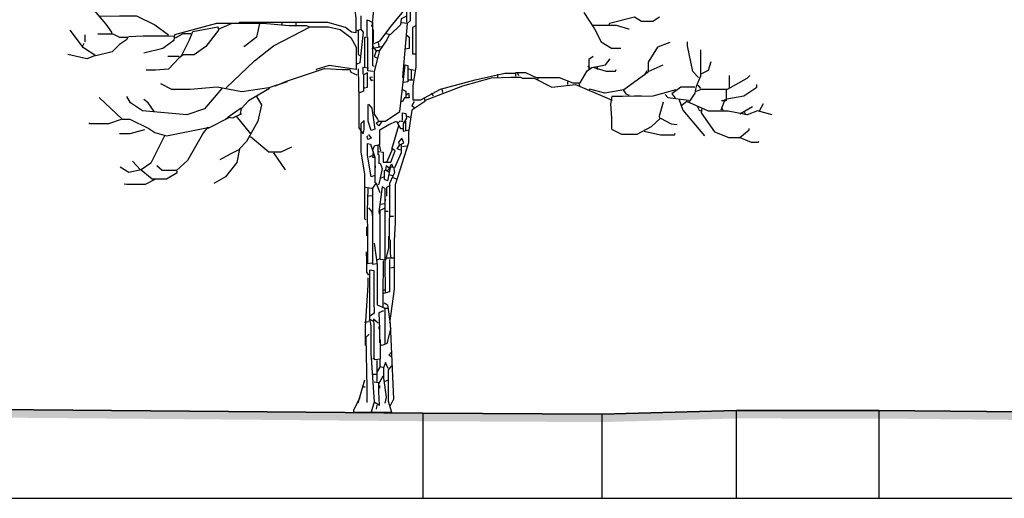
# Model space of a CAD drawing. Header units: metres. Extents: x 184432 to 189351, y 346610 to 348484.
# Tile 57 of 63: x 189171 to 189183, y 348468 to 348474. Entities that reach past the tile are written whole.
import ezdxf

# ---------------------------------------------------------------- set-up
doc = ezdxf.new("R2010")
doc.units = ezdxf.units.M
doc.header["$PDMODE"] = 35
doc.header["$PDSIZE"] = 0.075
for name, color, linetype, lineweight in [('B-ME-GR-BOOM-SD', 90, 'Continuous', 25), ('X-ME-AL-PROFIEL_HUIDIG MAAIVELD-GD', 252, 'Continuous', 0), ('X-XX-AL-DETAIL1-M', 7, 'Continuous', 18), ('X-XX-AL-DWARSPROFIEL_PROFIELLIJN MAAIVELD-GD', 8, 'Continuous', 35)]:
    doc.layers.add(name, color=color, linetype=linetype, lineweight=lineweight)
doc.layers.add('X-ME-AL-PROFIELRASTER-S', color=7, linetype='Continuous')
doc.styles.add('NLCS-ISO-ANNOTATIEF-T18', font='NLCS-ISO.ttf', dxfattribs={"height": 1.8})
doc.dimstyles.new('NLCS-ANNOTATIEF-T18-PIJL_L2_H0', dxfattribs={"dimtxt": 2.5, "dimasz": 1.8, "dimexe": 2, "dimexo": 2, "dimgap": 0.7, "dimtad": 1, "dimzin": 0, "dimdsep": 46, "dimtxsty": 'NLCS-ISO-ANNOTATIEF-T18', "dimcen": 0, "dimdle": 2, "dimclrd": 256, "dimclre": 256, "dimclrt": 10, "dimaunit": 2, "dimadec": 0, "dimazin": 0, "dimtfac": 1, "dimtdec": 3, "dimtofl": 0, "dimtmove": 0, "dimatfit": 3, "dimfxl": 2, "dimfxlon": 1, "dimtfillclr": 256, "dimtolj": 1, "dimtzin": 0, "dimlwd": -1, "dimlwe": -1, "dimarcsym": 0})

# ---------------------------------------------------------------- blocks, each defined once
blk = doc.blocks.new('SAL-PROFIELRASTER_BALK_EIND1-D')
at = {"color": 0, "linetype": 'ByBlock', "lineweight": -2, "flags": 128}
blk.add_lwpolyline([(0, 0), (1, 0)], dxfattribs=at)
blk = doc.blocks.new('SAL-PROFIELRASTER_AANHAAL-D')
at = {"color": 9, "linetype": 'ByBlock', "lineweight": -2, "flags": 128}
blk.add_lwpolyline([(0, 1), (0, 0)], dxfattribs=at)
blk = doc.blocks.new('*D69')
at = {"layer": 'Defpoints', "color": 0, "transparency": 16777216}
for p in [(189159.389, 348482.859), (189159.389, 348469.173), (189175.538, 348469.035)]:
    blk.add_point(p, dxfattribs=at)
at = {"layer": 'X-XX-AL-DETAIL1-M', "transparency": 16777216}
for p, q in [((189159.389, 348481.859), (189159.389, 348483.859)), ((189175.538, 348481.859), (189175.538, 348483.859)), ((189174.638, 348482.859), (189160.289, 348482.859))]:
    blk.add_line(p, q, dxfattribs=at)
for points in [[(189160.289, 348483.009), (189160.289, 348482.709), (189159.389, 348482.859)], [(189174.638, 348483.009), (189174.638, 348482.709), (189175.538, 348482.859)]]:
    blk.add_solid(points, dxfattribs=at)
at = {"layer": 'X-XX-AL-DETAIL1-M', "color": 10, "transparency": 16777216, "insert": (189167.463, 348483.659), "char_height": 0.9, "attachment_point": 5, "style": 'NLCS-ISO-ANNOTATIEF-T18'}
blk.add_mtext('\\A1;Bos', dxfattribs=at)
blk = doc.blocks.new('*D70')
at = {"layer": 'Defpoints', "color": 0, "transparency": 16777216}
for p in [(189175.58, 348482.859), (189175.58, 348469.077), (189222.99, 348467.973)]:
    blk.add_point(p, dxfattribs=at)
at = {"layer": 'X-XX-AL-DETAIL1-M', "transparency": 16777216}
for p, q in [((189175.58, 348481.859), (189175.58, 348483.859)), ((189222.99, 348481.859), (189222.99, 348483.859)), ((189222.09, 348482.859), (189176.48, 348482.859))]:
    blk.add_line(p, q, dxfattribs=at)
for points in [[(189176.48, 348483.009), (189176.48, 348482.709), (189175.58, 348482.859)], [(189222.09, 348483.009), (189222.09, 348482.709), (189222.99, 348482.859)]]:
    blk.add_solid(points, dxfattribs=at)
at = {"layer": 'X-XX-AL-DETAIL1-M', "color": 10, "transparency": 16777216, "insert": (189199.532, 348483.659), "char_height": 0.9, "attachment_point": 5, "style": 'NLCS-ISO-ANNOTATIEF-T18'}
blk.add_mtext('\\A1;Gras', dxfattribs=at)
blk = doc.blocks.new('SGR-BOOM_S02_D_ZIJ-D')
at = {"flags": 128}
for points in [[(0.059, 5.364), (0.101, 5.356), (0.387, 5.658), (0.504, 5.785), (0.53, 5.751), (0.479, 5.154), (0.437, 4.994), (0.437, 4.834)], [(0.084, 5.347), (0.05, 5.179), (0.008, 4.784), (0, 4.784)], [(0.563, 5.347), (0.568, 5.23), (0.561, 5.129), (0.554, 4.902), (0.554, 4.28), (0.513, 4.044), (0.513, 3.872), (0.614, 3.872), (0.858, 4.002), (1.286, 4.12), (1.656, 4.2), (1.782, 4.2)], [(-3.54, 5.103), (-3.287, 4.809), (-3.22, 4.708), (-3.22, 4.692)], [(0.437, 5.019), (0.244, 4.784), (0.101, 4.599), (0.017, 4.557)], [(-3.363, 4.906), (-3.119, 4.912), (-2.909, 4.912), (-2.682, 4.801), (-2.514, 4.675)], [(-0.202, 4.977), (-0.193, 4.885), (-0.193, 4.7), (-0.244, 4.708), (-0.319, 4.767), (-0.538, 4.83), (-1.631, 4.83), (-1.64, 4.826)], [(-0.13, 4.91), (-0.13, 4.742), (-0.177, 4.725)], [(0.429, 4.902), (0.37, 4.876), (0.362, 4.801), (0.235, 4.675)], [(0.483, 4.977), (0.483, 4.851), (0.446, 4.818), (0.378, 4.826)], [(2.632, 4.952), (2.766, 4.75), (2.85, 4.591), (2.976, 4.511), (3.094, 4.511)], [(3.573, 4.893), (3.489, 4.843), (3.346, 4.843), (3.262, 4.893), (2.951, 4.818), (2.943, 4.801)], [(-1.665, 4.818), (-1.917, 4.818), (-2.438, 4.675), (-2.447, 4.607), (-2.581, 4.507), (-2.817, 4.448)], [(-2.346, 4.422), (-2.253, 4.616), (-2.211, 4.717), (-1.9, 4.776), (-1.892, 4.734), (-2.051, 4.532), (-2.194, 4.427), (-2.329, 4.427), (-2.379, 4.389), (-2.514, 4.25), (-2.674, 4.24), (-2.791, 4.24)], [(-1.883, 4.75), (-1.724, 4.822), (-1.345, 4.822), (-1.017, 4.792), (-0.807, 4.792), (-0.765, 4.776), (-0.765, 4.767)], [(-1.799, 4.019), (-1.446, 4.355), (-1.211, 4.54), (-0.757, 4.776), (-0.53, 4.776), (-0.387, 4.742), (-0.252, 4.641), (-0.189, 4.523), (-0.189, 4.246), (-0.521, 4.296), (-0.681, 4.246), (-0.681, 4.237)], [(-1.387, 4.818), (-1.421, 4.649), (-1.572, 4.532), (-1.581, 4.532)], [(-1.11, 4.826), (-1.11, 4.792)], [(-0.933, 4.834), (-0.933, 4.801)], [(-0.05, 4.658), (-0.05, 4.86), (0.013, 4.834), (0.013, 4.296), (0.034, 4.288)], [(0.446, 4.818), (0.387, 4.153), (0.395, 4.145)], [(0.555, 4.792), (0.509, 4.767), (0.509, 4.439), (0.546, 4.439)], [(2.741, 4.797), (3.035, 4.797), (3.187, 4.75), (3.195, 4.75)], [(-3.388, 4.687), (-3.203, 4.687), (-3.119, 4.645), (-3.018, 4.645), (-3.035, 4.616), (-3.119, 4.557), (-3.212, 4.465), (-3.414, 4.414), (-3.565, 4.515), (-3.733, 4.734)], [(-3.548, 4.675), (-3.548, 4.591)], [(-3.01, 4.654), (-2.825, 4.664), (-2.514, 4.664), (-2.447, 4.658)], [(-2.236, 4.687), (-2.337, 4.687), (-2.43, 4.633)], [(-0.135, 4.75), (-0.101, 4.708), (-0.143, 4.33), (-0.177, 4.313)], [(-0.164, 4.725), (-0.164, 4.431), (-0.135, 4.414)], [(0.025, 4.221), (-0.042, 4.229), (-0.042, 4.649), (-0.084, 4.641), (-0.084, 4.599), (-0.084, 4.28)], [(0.029, 4.582), (0.029, 4.742)], [(0.185, 4.692), (0.227, 4.683), (0.193, 4.616), (0.101, 4.481), (0.084, 4.414), (0.034, 4.221), (0.034, 3.691), (0.076, 3.632), (0.084, 3.615)], [(0.437, 4.675), (0.471, 4.649), (0.471, 4.507), (0.42, 4.498)], [(-3.573, 4.54), (-3.556, 4.574)], [(0.008, 4.507), (0.084, 4.523), (0.126, 4.532)], [(0.017, 4.54), (0.059, 4.473), (0.034, 4.406), (0.067, 4.389)], [(0.084, 4.582), (0.092, 4.532)], [(3.699, 4.582), (3.548, 4.523), (3.43, 4.338), (3.43, 4.221), (3.615, 4.305)], [(4.053, 4.145), (3.985, 4.221), (3.918, 4.54), (3.918, 4.591)], [(-3.43, 4.414), (-3.523, 4.38), (-3.758, 4.431)], [(-2.379, 4.406), (-2.522, 4.406)], [(0.059, 4.481), (0.101, 4.481)], [(2.749, 4.406), (2.695, 4.372), (2.695, 4.254)], [(4.078, 4.49), (4.078, 4.162), (4.027, 4.036), (4.019, 4.002), (4.01, 3.952), (3.935, 3.842)], [(-0.034, 4.263), (-0.105, 4.271), (-0.105, 4.187)], [(0.126, 3.599), (0.092, 3.548), (0.059, 3.582), (0.092, 3.607), (0.177, 3.607), (0.353, 3.725), (0.42, 4.305), (0.454, 4.296), (0.454, 4.095), (0.404, 4.086), (0.395, 4.095)], [(1.791, 4.162), (1.791, 4.208), (1.909, 4.208), (2.043, 4.145), (2.329, 4.145), (2.497, 4.082), (2.59, 4.082), (2.674, 4.229), (2.733, 4.271), (2.901, 4.305), (2.96, 4.38)], [(2.682, 4.288), (2.707, 4.263)], [(2.758, 4.271), (2.909, 4.225), (3.027, 4.225), (3.035, 4.246)], [(2.8, 4.28), (2.8, 4.246)], [(4.078, 4.187), (4.179, 4.237), (4.212, 4.347)], [(-1.185, 4.044), (-1.051, 4.103), (-0.58, 4.259), (-0.362, 4.248), (-0.277, 4.248)], [(-0.269, 4.254), (-0.252, 4.212), (-0.177, 4.179)], [(-0.164, 4.254), (-0.153, 3.876), (-0.153, 3.523), (-0.101, 3.447), (-0.088, 3.498), (-0.088, 3.615), (-0.13, 3.573), (-0.13, 3.22), (-0.084, 2.951), (-0.084, 2.396), (-0.067, 2.388)], [(-0.084, 4.019), (-0.046, 4.027), (-0.046, 4.204), (-0.097, 4.179), (-0.097, 3.977), (-0.135, 3.96), (-0.151, 3.96)], [(0.017, 4.153), (-0.017, 4.145), (0, 4.111), (0.025, 4.12)], [(0.462, 4.254), (0.53, 4.237)], [(0.496, 4.246), (0.496, 4.12)], [(0.673, 3.868), (1.135, 4.044), (1.488, 4.141), (1.732, 4.151), (1.85, 4.151), (1.875, 4.137), (2.018, 4.137), (2.236, 4.027), (2.531, 4.061), (2.985, 3.868)], [(1.564, 4.187), (1.564, 4.145)], [(1.808, 4.212), (1.824, 4.17)], [(2.068, 4.153), (2.06, 4.12)], [(3.43, 4.212), (3.128, 3.994), (2.892, 3.952), (2.707, 4.002), (2.699, 3.994)], [(3.414, 4.229), (3.38, 4.17)], [(4.027, 3.977), (4.095, 4.002), (4.414, 4.002), (4.658, 4.137), (4.692, 4.17)], [(4.439, 4.01), (4.439, 4.17)], [(-1.043, 4.095), (-1.27, 4.019), (-1.606, 3.968), (-1.909, 4.027), (-2.245, 3.998), (-2.472, 3.998), (-2.606, 4.069)], [(0.462, 4.12), (0.513, 4.12)], [(2.43, 4.095), (2.43, 4.061)], [(2.573, 4.078), (2.581, 4.044)], [(4.01, 4.027), (3.834, 4.027), (3.725, 3.943), (3.767, 3.893)], [(4.044, 4.053), (4.078, 4.01)], [(4.406, 3.884), (4.616, 3.918), (4.776, 4.027), (4.776, 4.061)], [(-1.85, 4.01), (-2.068, 3.758), (-2.287, 3.683), (-2.833, 3.733), (-2.985, 3.834), (-3.027, 3.91)], [(-1.421, 3.91), (-1.362, 3.809), (-1.404, 3.607), (-1.547, 3.355), (-1.631, 3.262), (-1.665, 3.094), (-1.808, 2.917), (-1.951, 2.833)], [(-1.261, 4.01), (-1.522, 3.859), (-1.614, 3.758), (-1.623, 3.699)], [(0.429, 3.926), (0.462, 3.952), (0.471, 3.893), (0.412, 3.893), (0.387, 3.851), (0.37, 3.851)], [(0.378, 4.002), (0.429, 3.977), (0.429, 3.901)], [(0.74, 3.952), (0.765, 3.918)], [(0.874, 4.002), (0.883, 3.96)], [(3.775, 3.994), (3.489, 3.914), (3.111, 3.912), (2.981, 3.912), (2.966, 3.817), (2.975, 3.649), (2.975, 3.506), (3.102, 3.443), (3.296, 3.443), (3.472, 3.54), (3.582, 3.641), (3.716, 3.573), (3.792, 3.565)], [(3.119, 3.994), (3.153, 3.943), (3.195, 3.926)], [(3.262, 3.918), (3.346, 3.918)], [(3.641, 3.935), (3.674, 3.901), (3.935, 3.868)], [(4.397, 3.994), (4.397, 3.859), (4.338, 3.859)], [(-3.372, 3.901), (-3.086, 3.632), (-3.254, 3.573), (-3.489, 3.573), (-3.498, 3.582)], [(-2.69, 3.725), (-2.766, 3.834), (-2.817, 3.876)], [(-0.034, 3.817), (0.008, 3.767), (0.042, 3.506), (0, 3.489), (-0.038, 3.607), (-0.038, 3.809), (-0.034, 3.817)], [(0.656, 3.901), (0.664, 3.851), (0.504, 3.741), (0.462, 3.464), (0.462, 3.338), (0.294, 2.817), (0.294, 2.346), (0.282, 2.127), (0.282, 1.522), (0.227, 1.101)], [(0.53, 3.851), (0.504, 3.8), (0.53, 3.775)], [(3.615, 3.842), (3.565, 3.666), (3.573, 3.641)], [(3.809, 3.884), (3.859, 3.741), (4.128, 3.422)], [(4.969, 3.683), (4.784, 3.733), (4.658, 3.683), (4.422, 3.729), (4.33, 3.731), (4.179, 3.731), (3.91, 3.851), (3.834, 3.792)], [(4.036, 3.792), (4.061, 3.741), (4.078, 3.733)], [(4.372, 3.851), (4.33, 3.741)], [(4.397, 3.876), (4.355, 3.859)], [(4.725, 3.783), (4.565, 3.691)], [(4.809, 3.733), (4.86, 3.826)], [(-1.808, 3.632), (-1.774, 3.657), (-1.715, 3.649), (-1.606, 3.699)], [(-1.614, 3.767), (-1.774, 3.657)], [(-1.673, 3.666), (-1.497, 3.447)], [(0.387, 3.615), (0.387, 3.708), (0.429, 3.699), (0.437, 3.641), (0.395, 3.573), (0.395, 3.481), (0.471, 3.498)], [(0.446, 3.666), (0.479, 3.657)], [(4.095, 3.767), (4.086, 3.708), (4.254, 3.472), (4.431, 3.405), (4.565, 3.405), (4.708, 3.346), (4.792, 3.346), (4.801, 3.355)], [(4.338, 3.775), (4.355, 3.741)], [(4.624, 3.716), (4.633, 3.683)], [(-3.086, 3.632), (-2.993, 3.632), (-2.758, 3.514), (-2.682, 3.464), (-2.539, 3.422), (-2.001, 3.531)], [(-1.766, 3.649), (-2.026, 3.514)], [(0.105, 3.313), (0.105, 3.498), (0.219, 3.565), (0.311, 3.607), (0.362, 3.514), (0.387, 3.514)], [(0.336, 3.548), (0.252, 3.254)], [(0.395, 3.599), (0.353, 3.607), (0.328, 3.582)], [(0.425, 3.607), (0.425, 3.489)], [(-2.808, 3.498), (-2.993, 3.447), (-3.119, 3.447)], [(-2.564, 3.422), (-2.733, 3.086), (-2.85, 3.002), (-3.002, 2.968), (-3.111, 3.035)], [(-2.026, 3.531), (-2.077, 3.464), (-2.278, 3.119), (-2.413, 2.993), (-2.59, 2.993), (-2.657, 3.052)], [(-0.034, 3.439), (0, 3.397), (-0.042, 3.38), (-0.05, 3.414), (-0.042, 3.422)], [(3.38, 3.481), (3.582, 3.435), (3.758, 3.435), (3.767, 3.456)], [(4.565, 3.405), (4.683, 3.498), (4.683, 3.514)], [(-1.497, 3.414), (-1.27, 3.224), (-1.118, 3.224), (-0.984, 3.287)], [(0.042, 2.934), (0, 2.917), (-0.034, 3.111), (-0.046, 3.187), (-0.046, 3.329), (-0.008, 3.321), (0.046, 3.161), (0.046, 2.842)], [(0.118, 3.237), (0.101, 3.313), (0.034, 3.296), (0.017, 3.245)], [(0.08, 3.304), (0.08, 3.195)], [(0.37, 3.313), (0.37, 3.212), (0.286, 3.027)], [(0.362, 3.245), (0.319, 3.262), (0.353, 3.313), (0.404, 3.338), (0.378, 3.397), (0.336, 3.346), (0.345, 3.313)], [(0.437, 3.296), (0.387, 3.287)], [(-1.631, 3.254), (-1.749, 3.195), (-1.875, 3.128)], [(-1.211, 3.212), (-1.068, 3.002)], [(0.008, 3.178), (-0.025, 3.161)], [(0.025, 3.229), (0.017, 3.161), (0.034, 3.161)], [(0.097, 3.077), (0.097, 3.187), (0.076, 3.195)], [(0.092, 3.229), (0.147, 3.22), (0.147, 3.098), (0.244, 3.098), (0.294, 3.237), (0.261, 3.262), (0.193, 3.102)], [(-2.859, 3.002), (-2.96, 3.111)], [(0.042, 3.086), (0.05, 3.027), (0.042, 3.018)], [(0.109, 3.086), (0.135, 3.018), (0.092, 2.825), (0.084, 2.817)], [(0.219, 3.027), (0.185, 3.052), (0.177, 3.002), (0.219, 2.976)], [(0.219, 3.01), (0.252, 3.077), (0.269, 3.035), (0.227, 3.035)], [(-2.85, 3.002), (-2.716, 2.892), (-2.539, 2.892), (-2.405, 2.968), (-2.405, 2.985)], [(0.235, 3.027), (0.202, 2.867), (0.164, 2.884), (0.164, 2.993), (0.177, 3.002)], [(0.227, 3.002), (0.193, 2.993)], [(0.277, 3.035), (0.286, 2.968), (0.227, 2.833), (0.227, 2.472), (0.223, 2.337), (0.223, 2.136), (0.21, 2.136)], [(0.219, 2.943), (0.269, 2.934)], [(-2.682, 2.884), (-2.8, 2.821), (-3.027, 2.821), (-3.06, 2.825)], [(0.109, 2.716), (0.059, 2.842), (0.017, 2.775), (0.017, 2.396), (0.017, 1.925), (0.017, 1.833), (0.067, 1.841)], [(0.16, 2.917), (0.118, 2.901)], [(0.235, 2.808), (0.189, 2.783), (0.189, 2.674)], [(0.269, 2.909), (0.311, 2.892)], [(-0.084, 2.791), (-0.05, 2.783), (0.008, 2.775)], [(-0.042, 2.775), (-0.05, 2.489), (-0.046, 2.186), (-0.046, 1.841), (0.008, 1.85)], [(0.177, 1.48), (0.172, 1.867), (0.172, 2.766), (0.135, 2.791), (0.092, 2.48), (0.101, 2.455)], [(0.017, 2.682), (-0.034, 2.674)], [(0.168, 2.581), (0.109, 2.573)], [(0.177, 2.64), (0.168, 2.606)], [(-0.034, 2.531), (0.008, 2.48), (0.017, 2.413)], [(0.16, 2.522), (0.105, 2.497), (0.107, 2.245), (0.107, 1.9), (0.067, 1.883)], [(0.177, 2.489), (0.21, 2.489)], [(0.235, 2.43), (0.277, 2.43)], [(-0.059, 2.295), (-0.059, 2.186)], [(0.034, 2.094), (0.071, 1.824), (0.071, 1.328), (0.168, 1.286), (0.168, 0.841)], [(0.214, 2.178), (0.214, 2.035), (0.177, 1.883), (0.118, 1.892), (0.109, 1.9)], [(0.235, 2.136), (0.235, 1.967), (0.244, 1.909)], [(-0.063, 1.984), (-0.061, 1.875), (-0.061, 1.732), (-0.034, 1.698)], [(0.147, 1.875), (0.145, 1.438), (0.145, 1.303)], [(0.227, 1.892), (0.227, 1.732), (0.227, 1.488), (0.151, 1.471)], [(0.277, 1.909), (0.193, 1.909)], [(-0.017, 1.194), (0.038, 1.228), (0.036, 1.37), (0.036, 1.749), (-0.021, 1.757), (-0.023, 1.614), (-0.023, 1.16), (-0.025, 1.127)], [(0.277, 1.791), (0.244, 1.782)], [(-0.042, 1.665), (-0.042, 1.572), (-0.076, 1.059), (-0.076, 0.824)], [(0.143, 1.513), (0.177, 1.513)], [(0.16, 1.354), (0.202, 1.328), (0.235, 1.093), (0.277, 0.16), (0.235, 0.076)], [(0.151, 1.253), (0.092, 1.228), (0.101, 1.026), (0.101, 0.858)], [(0.16, 1.286), (0.202, 1.286)], [(-0.034, 1.118), (-0.084, 1.11)], [(0.025, 1.127), (-0.021, 1.152), (-0.006, 1.068), (-0.006, 0.731), (0.034, 0.126), (0, 0)], [(0.084, 1.101), (0.029, 1.152), (0.032, 1.068), (0.032, 0.664), (0.017, 0.656)], [(0.092, 1.059), (0.092, 1.026)], [(0.244, 1.043), (0.193, 0.849), (0.135, 0.824), (0.118, 0.832)], [(-0.025, 0.967), (-0.067, 0.925), (-0.055, 0.294), (-0.055, 0.118)], [(0.109, 0.9), (0.109, 0.656), (0.05, 0.647), (0.034, 0.664)], [(-0.063, 0.782), (-0.063, 0.681), (-0.067, 0.673)], [(0.252, 0.74), (0.219, 0.706), (0.252, 0.689)], [(0.105, 0.647), (0.105, 0.555), (0.067, 0.496)], [(0.067, 0.639), (0.067, 0.378)], [(0.21, 0.538), (0.177, 0.614), (0.151, 0.546), (0.151, 0.42), (0.185, 0.185), (0.168, 0.109)], [(0.109, 0.563), (0.143, 0.555)], [(0.252, 0.572), (0.21, 0.521), (0.21, 0.135), (0.252, 0), (0.252, -0.008)], [(-0.084, 0.395), (-0.168, 0.109)], [(0.025, 0.471), (0.059, 0.471)], [(0.034, 0.126), (0.101, 0.084), (0.092, 0.252), (0.092, 0.362), (0.034, 0.37)], [(0.143, 0.446), (0.092, 0.353)], [(0.21, 0.395), (0.168, 0.378)], [(-0.109, 0.311), (-0.076, 0.311)], [(0.101, 0.328), (0.101, 0.294)], [(-0.143, 0.177), (-0.219, 0.025)], [(0.067, 0.084), (0.059, 0.034)]]:
    blk.add_lwpolyline(points, dxfattribs=at)
at = {"ltscale": 0.1, "flags": 128}
for points in [[(-0.219, 0.025), (-0.219, -0.008)], [(0.252, -0.008), (-0.219, -0.008)]]:
    blk.add_lwpolyline(points, dxfattribs=at)

msp = doc.modelspace()

# ---------------------------------------------------------------- hatches: boundary and pattern name
at = {"layer": 'X-ME-AL-PROFIEL_HUIDIG MAAIVELD-GD'}
h = msp.add_hatch(dxfattribs=at)
h.set_pattern_fill('AGR-MAAIVELD', color=256, scale=0.05, pattern_type=2)
h.set_pattern_definition([(45, (2171.35685, 77.68078), (-0.25000007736, 0.25000007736), []), (45, (2171.32113, 77.7165), (0, 0.50000015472), [0.3535535, -0.3535535]), (45, (2171.28542, 77.7522), (0, 0.50000015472), [0.3535535, -0.3535535]), (45, (2171.2492, 77.78842), (0, 0.50000015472), [0.3535535, -0.3535535]), (45, (2171.214, 77.82363), (0, 0.50000015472), [0.3535535, -0.3535535]), (45, (2171.17828, 77.85935), (0, 0.50000015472), [0.3535535, -0.3535535]), (45, (2171.14256, 77.89506), (0, 0.50000015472), [0.3535535, -0.3535535]), (315, (2171.35685, 77.68078), (0.25000007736, 0.25000007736), []), (315, (2171.39256, 77.7165), (0.50000015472, -1e-16), [0.3535535, -0.3535535]), (315, (2171.42828, 77.7522), (0.50000015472, -1e-16), [0.3535535, -0.3535535]), (315, (2171.4645, 77.78842), (0.50000015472, -1e-16), [0.3535535, -0.3535535]), (315, (2171.4997, 77.82363), (0.50000015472, -1e-16), [0.3535535, -0.3535535]), (315, (2171.53542, 77.85935), (0.50000015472, -1e-16), [0.3535535, -0.3535535]), (315, (2171.57113, 77.89506), (0.50000015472, -1e-16), [0.3535535, -0.3535535])])
h.paths.add_polyline_path([(189222.99, 348469.025), (189221.066, 348469.029), (189219.713, 348469.006), (189217.988, 348468.974), (189215.729, 348468.948), (189213.633, 348468.988), (189210.748, 348468.945), (189209.042, 348468.981), (189207.744, 348469.023), (189205.718, 348468.968), (189203.727, 348468.973), (189202.176, 348469.007), (189200.404, 348468.955), (189198.191, 348468.958), (189196.063, 348468.93), (189193.673, 348468.931), (189191.254, 348468.891), (189189.183, 348469), (189186.5, 348468.992), (189184.031, 348468.94), (189181.808, 348468.962), (189180.044, 348468.963), (189178.377, 348468.918), (189176.159, 348468.929), (189154.468, 348469.115), (189145.976, 348469.28), (189143.917, 348469.213), (189141.87, 348469.26), (189139.889, 348469.358), (189137.709, 348469.328), (189135.6, 348469.346), (189133.268, 348469.417), (189131.042, 348469.347), (189129.23, 348469.256), (189113.157, 348469.27), (189110.965, 348469.308), (189108.459, 348469.397), (189106.395, 348469.37), (189103.932, 348469.48), (189101.68, 348469.516), (189099.491, 348469.416), (189097.32, 348469.4), (189094.724, 348469.481), (189092.341, 348469.525), (189090.613, 348469.556), (189088.382, 348469.569), (189086.495, 348469.582), (189084.485, 348469.601), (189082.066, 348469.64), (189079.91, 348469.679), (189078.014, 348469.695), (189075.892, 348469.605), (189073.602, 348469.753), (189071.625, 348469.899), (189069.763, 348469.797), (189067.87, 348469.68), (189065.65, 348469.71), (189063.481, 348469.714), (189061.136, 348469.784), (189058.893, 348469.567), (189056.513, 348469.576), (189054.053, 348469.555), (189051.679, 348469.575), (189049.33, 348469.474), (189047.028, 348469.505), (189044.473, 348469.41), (189041.949, 348469.491), (189039.849, 348469.548), (189037.497, 348469.52), (189034.981, 348469.54), (189033.032, 348469.656), (189031.114, 348469.574), (189028.685, 348469.582), (189026.402, 348469.647), (189023.931, 348469.767), (189021.619, 348469.603), (189019.407, 348469.546), (189017.239, 348469.645), (189015.161, 348469.73), (189013.101, 348469.661), (189010.637, 348469.736), (189008.011, 348469.675), (189005.937, 348469.588), (189002.865, 348469.551), (188997.983, 348469.479), (188996.201, 348469.732), (188994.04, 348469.604), (188992.096, 348469.677), (188989.964, 348469.758), (188988.148, 348469.721), (188985.858, 348469.712), (188983.446, 348469.712), (188981.111, 348469.811), (188978.971, 348469.791), (188976.79, 348469.842), (188974.482, 348469.934), (188972.061, 348469.82), (188969.889, 348469.723), (188967.518, 348469.761), (188965.341, 348469.937), (188962.992, 348469.848), (188960.612, 348469.942), (188957.964, 348469.948), (188955.664, 348470.051), (188953.423, 348469.96), (188951.271, 348469.913), (188949.206, 348469.774), (188946.835, 348469.772), (188944.588, 348469.772), (188942.347, 348469.617), (188940.517, 348470.028), (188938.588, 348470.062), (188936.483, 348470.092), (188934.41, 348470.128), (188932.484, 348470.201), (188930.428, 348470.137), (188928.175, 348470.024), (188926.587, 348470.011), (188924.883, 348470), (188922.991, 348470.078), (188921.119, 348470.016), (188919.209, 348469.968), (188917.541, 348469.912), (188915.623, 348469.782), (188913.73, 348469.87), (188911.717, 348469.907), (188909.723, 348469.955), (188907.713, 348469.977), (188905.847, 348469.884), (188903.704, 348469.988), (188901.74, 348469.952), (188899.832, 348469.969), (188898.045, 348470.024), (188896, 348470.15), (188894.171, 348470.144), (188892.037, 348469.986), (188890.38, 348470.083), (188888.899, 348470.2), (188887.479, 348470.241), (188885.354, 348470.246), (188883.412, 348470.228), (188881.784, 348470.234), (188879.757, 348470.227), (188879.757, 348470.327), (188881.784, 348470.334), (188883.412, 348470.328), (188885.354, 348470.346), (188887.479, 348470.341), (188888.899, 348470.3), (188890.38, 348470.183), (188892.037, 348470.086), (188894.171, 348470.244), (188896, 348470.25), (188898.045, 348470.124), (188899.832, 348470.069), (188901.74, 348470.052), (188903.704, 348470.088), (188905.847, 348469.984), (188907.713, 348470.077), (188909.723, 348470.055), (188911.717, 348470.007), (188913.73, 348469.97), (188915.623, 348469.882), (188917.541, 348470.012), (188919.209, 348470.068), (188921.119, 348470.116), (188922.991, 348470.178), (188924.883, 348470.1), (188926.587, 348470.111), (188928.175, 348470.124), (188930.428, 348470.237), (188932.484, 348470.301), (188934.41, 348470.228), (188936.483, 348470.192), (188938.588, 348470.162), (188940.517, 348470.128), (188942.347, 348469.717), (188944.588, 348469.872), (188946.835, 348469.872), (188949.206, 348469.874), (188951.271, 348470.013), (188953.423, 348470.06), (188955.664, 348470.151), (188957.964, 348470.048), (188960.612, 348470.042), (188962.992, 348469.948), (188965.341, 348470.037), (188967.518, 348469.861), (188969.889, 348469.823), (188972.061, 348469.92), (188974.482, 348470.034), (188976.79, 348469.942), (188978.971, 348469.891), (188981.111, 348469.911), (188983.446, 348469.812), (188985.858, 348469.812), (188988.148, 348469.821), (188989.964, 348469.858), (188992.096, 348469.777), (188994.04, 348469.704), (188996.201, 348469.832), (188997.983, 348469.579), (189002.865, 348469.651), (189005.937, 348469.688), (189008.011, 348469.775), (189010.637, 348469.836), (189013.101, 348469.761), (189015.161, 348469.83), (189017.239, 348469.745), (189019.407, 348469.646), (189021.619, 348469.703), (189023.931, 348469.867), (189026.402, 348469.747), (189028.685, 348469.682), (189031.114, 348469.674), (189033.032, 348469.756), (189034.981, 348469.64), (189037.497, 348469.62), (189039.849, 348469.648), (189041.949, 348469.591), (189044.473, 348469.51), (189047.028, 348469.605), (189049.33, 348469.574), (189051.679, 348469.675), (189054.053, 348469.655), (189056.513, 348469.676), (189058.893, 348469.667), (189061.136, 348469.884), (189063.481, 348469.814), (189065.65, 348469.81), (189067.87, 348469.78), (189069.763, 348469.897), (189071.625, 348469.999), (189073.602, 348469.853), (189075.892, 348469.705), (189078.014, 348469.795), (189079.91, 348469.779), (189082.066, 348469.74), (189084.485, 348469.701), (189086.495, 348469.682), (189088.382, 348469.669), (189090.613, 348469.656), (189092.341, 348469.625), (189094.724, 348469.581), (189097.32, 348469.5), (189099.491, 348469.516), (189101.68, 348469.616), (189103.932, 348469.58), (189106.395, 348469.47), (189108.459, 348469.497), (189110.965, 348469.408), (189113.157, 348469.37), (189129.23, 348469.356), (189131.042, 348469.447), (189133.268, 348469.517), (189135.6, 348469.446), (189137.709, 348469.428), (189139.889, 348469.458), (189141.87, 348469.36), (189143.917, 348469.313), (189145.976, 348469.38), (189154.468, 348469.215), (189176.159, 348469.029), (189178.377, 348469.018), (189180.044, 348469.063), (189181.808, 348469.062), (189184.031, 348469.04), (189186.5, 348469.092), (189189.183, 348469.1), (189191.254, 348468.991), (189193.673, 348469.031), (189196.063, 348469.03), (189198.191, 348469.058), (189200.404, 348469.055), (189202.176, 348469.107), (189203.727, 348469.073), (189205.718, 348469.068), (189207.744, 348469.123), (189209.042, 348469.081), (189210.748, 348469.045), (189213.633, 348469.088), (189215.729, 348469.048), (189217.988, 348469.074), (189219.713, 348469.106), (189221.066, 348469.129), (189222.99, 348469.125), (189222.991, 348469.025)])

# ---------------------------------------------------------------- linework, layer by layer
at = {"layer": 'X-XX-AL-DWARSPROFIEL_PROFIELLIJN MAAIVELD-GD'}
msp.add_lwpolyline([(189141.87, 348469.36), (189143.917, 348469.313), (189145.976, 348469.38), (189154.468, 348469.215), (189176.159, 348469.029), (189178.377, 348469.018), (189180.044, 348469.063), (189181.808, 348469.062), (189184.031, 348469.04)], dxfattribs=at)

# ---------------------------------------------------------------- block references
at = {"layer": 'B-ME-GR-BOOM-SD'}
msp.add_blockref('SGR-BOOM_S02_D_ZIJ-D', (189175.521, 348469.043), dxfattribs=at)
at = {"layer": 'X-ME-AL-PROFIELRASTER-S'}
for p, yscale in [((189176.159, 348467.973), 1.056000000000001), ((189178.377, 348467.973), 1.045000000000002), ((189180.044, 348467.973), 1.09), ((189181.808, 348467.973), 1.088999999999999)]:
    msp.add_blockref('SAL-PROFIELRASTER_AANHAAL-D', p, dxfattribs=dict(at, yscale=yscale))
at = {"layer": 'X-ME-AL-PROFIELRASTER-S', "xscale": 344.4832157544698, "yscale": 0.5, "zscale": 344.4832157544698}
msp.add_blockref('SAL-PROFIELRASTER_BALK_EIND1-D', (188879.757, 348467.973), dxfattribs=at)

# ---------------------------------------------------------------- dimensions: what is measured, and where the dimension line sits
at = {"layer": 'X-XX-AL-DETAIL1-M'}
for base, p1, p2, text, picture, middle in [((189159.389, 348482.859), (189175.538, 348469.035), (189159.389, 348469.173), 'Bos', '*D69', (189167.463, 348482.859)), ((189175.58, 348482.859), (189222.99, 348467.973), (189175.58, 348469.077), 'Gras', '*D70', (189199.532, 348482.859))]:
    dim = msp.add_linear_dim(base=base, p1=p1, p2=p2, text=text, dimstyle='NLCS-ANNOTATIEF-T18-PIJL_L2_H0', dxfattribs=at)
    dim.commit()
    dim.dimension.update_dxf_attribs({"geometry": picture, "text_midpoint": middle, "dimtype": 160})

doc.saveas('drawing.dxf')
